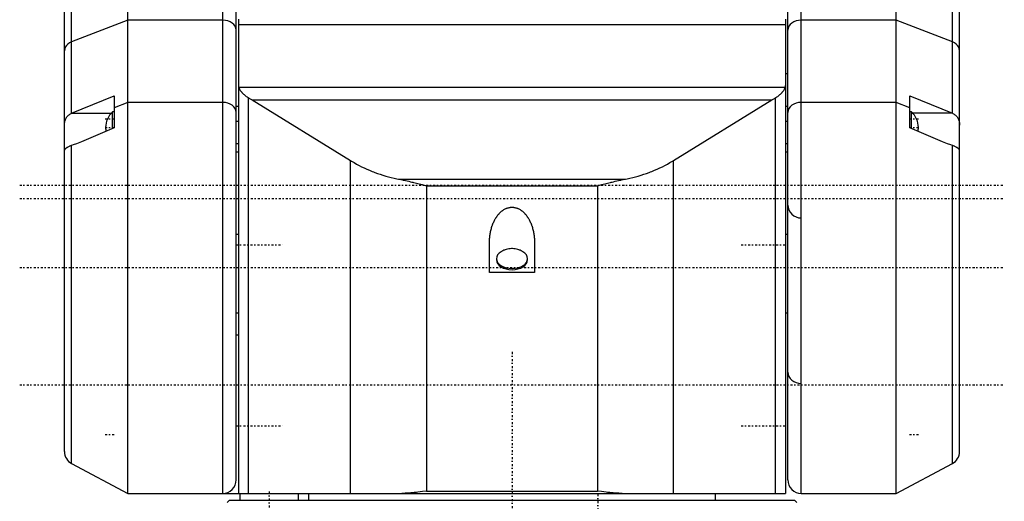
# Model space of a CAD drawing. Extents: x -109 to 109, y -1 to 887.
# Tile 2 of 5: x -109 to 109, y 196 to 303. Entities that reach past the tile are written whole.
import ezdxf

# ---------------------------------------------------------------- set-up
doc = ezdxf.new("R2010")
doc.units = 0
doc.linetypes.add('CENTER', pattern=[1.5, 0.45, -0.5, 0.05, -0.5])
doc.layers.add('AM_0', color=7, linetype='CONTINUOUS')
doc.layers.add('AM_7', color=7, linetype='CENTER')

msp = doc.modelspace()

# ---------------------------------------------------------------- linework, layer by layer
at = {"layer": 'AM_0', "color": 7, "linetype": 'CONTINUOUS'}
for p, q in [((-61, 201), (-61, 375)), ((61, 201), (61, 375)), ((-99, 207.25), (-99, 368.75)), ((99, 207.25), (99, 368.75)), ((-85, 198), (-85, 334.53)), ((-64, 198), (-64, 334.53)), ((64, 198), (64, 334.53)), ((85, 198), (85, 334.53)), ((-97.41, 282.16), (-97.41, 331.03)), ((97.41, 282.16), (97.41, 331.03)), ((-85, 302.78), (-97.41, 297.95)), ((-64, 302.78), (-85, 302.78)), ((-60.5, 303), (-60.5, 198)), ((60.5, 303), (60.5, 198)), ((85, 302.78), (64, 302.78)), ((97.41, 297.95), (85, 302.78)), ((-60.5, 301.8), (60.5, 301.8)), ((60.5, 291), (61, 291)), ((-60.45, 287.94), (60.45, 287.94)), ((-97.44, 282.15), (-88, 286.06)), ((-88, 286.06), (-88, 278.92)), ((-58.31, 198), (-58.31, 285.62)), ((58.31, 198), (58.31, 285.62)), ((88, 286.06), (97.44, 282.15)), ((88, 278.92), (88, 286.06)), ((-85, 284.57), (-88, 283.4)), ((-64, 284.57), (-85, 284.57)), ((-60.5, 283.68), (-61, 283.68)), ((-57.51, 285.14), (57.51, 285.14)), ((-57.51, 285.14), (-35.75, 271.71)), ((35.75, 271.71), (57.51, 285.14)), ((61, 283.68), (60.5, 283.68)), ((85, 284.57), (64, 284.57)), ((88, 283.4), (85, 284.57)), ((-97.44, 282.15), (-88.66, 282.15)), ((-88, 282.45), (-88.34, 282.45)), ((-88.34, 278.77), (-88.34, 282.45)), ((88.34, 282.45), (88, 282.45)), ((88.34, 278.77), (88.34, 282.45)), ((97.44, 282.15), (88.66, 282.15)), ((-88, 278.92), (-95.25, 275.85)), ((-60.5, 280.36), (-61, 280.36)), ((61, 280.36), (60.5, 280.36)), ((95.25, 275.85), (88, 278.92)), ((-97.41, 204.6), (-97.41, 275.05)), ((-60.5, 275.41), (-61, 275.41)), ((61, 275.41), (60.5, 275.41)), ((97.41, 204.6), (97.41, 275.05)), ((-60.5, 273.52), (-61, 273.52)), ((61, 273.52), (60.5, 273.52)), ((-35.75, 198), (-35.75, 271.71)), ((35.75, 198), (35.75, 271.71)), ((-25.13, 267.6), (25.13, 267.6)), ((-18.89, 266.11), (18.89, 266.11)), ((-18.89, 266.11), (-18.89, 198.5)), ((18.89, 266.11), (18.89, 198.5)), ((-60.5, 255.31), (-61, 255.31)), ((61, 255.31), (60.5, 255.31)), ((-5, 246.9), (-5, 253.41)), ((5, 253.41), (5, 246.9)), ((-3.45, 249.97), (-3.45, 249.7)), ((3.45, 249.7), (3.45, 249.97)), ((5, 246.9), (-5, 246.9)), ((-61, 238), (-60.5, 238)), ((60.5, 238), (61, 238)), ((-60.5, 233), (-61, 233)), ((-97.41, 204.6), (-85, 198)), ((85, 198), (97.41, 204.6)), ((-18.89, 198.5), (18.89, 198.5)), ((-85, 198), (60.5, 198)), ((-62.5, 196.5), (-63, 196)), ((-62.5, 196.5), (62.5, 196.5)), ((-60.24, 198), (-60.24, 196.5)), ((-47.24, 196.5), (-47.24, 198)), ((-45, 198), (-45, 196.5)), ((45, 196.5), (45, 198)), ((63, 196), (62.5, 196.5)), ((64, 198), (85, 198))]:
    msp.add_line(p, q, dxfattribs=at)
for points in [[(-61, 300.58), (-61.06, 301.01), (-61.23, 301.42), (-61.51, 301.8), (-61.88, 302.13), (-62.33, 302.41), (-62.85, 302.61), (-63.41, 302.73), (-64, 302.78)], [(64, 302.78), (63.41, 302.73), (62.85, 302.61), (62.33, 302.41), (61.88, 302.13), (61.51, 301.8), (61.23, 301.42), (61.06, 301.01), (61, 300.58)], [(-97.41, 297.95), (-97.86, 297.74), (-98.25, 297.46), (-98.57, 297.14), (-98.81, 296.79), (-98.95, 296.41), (-99, 296.01)], [(99, 296.01), (98.95, 296.41), (98.81, 296.79), (98.57, 297.14), (98.25, 297.46), (97.86, 297.74), (97.41, 297.95)], [(-61, 282.37), (-61.06, 282.8), (-61.23, 283.21), (-61.51, 283.59), (-61.88, 283.93), (-62.33, 284.2), (-62.85, 284.4), (-63.41, 284.53), (-64, 284.57)], [(64, 284.57), (63.41, 284.53), (62.85, 284.4), (62.33, 284.2), (61.88, 283.93), (61.51, 283.59), (61.23, 283.21), (61.06, 282.8), (61, 282.37)], [(61, 261.83), (61.06, 261.28), (61.23, 260.75), (61.51, 260.26), (61.88, 259.83), (62.33, 259.47), (62.85, 259.21), (63.41, 259.05), (64, 258.99)], [(-3.45, 249.97), (-3.38, 249.54), (-3.19, 249.13), (-2.87, 248.76), (-2.44, 248.43), (-1.91, 248.16), (-1.31, 247.96), (-0.66, 247.84), (0.01, 247.8), (0.69, 247.84), (1.33, 247.96), (1.93, 248.17), (2.45, 248.44), (2.88, 248.77), (3.2, 249.15), (3.39, 249.56), (3.45, 249.98), (3.38, 250.41), (3.18, 250.81), (2.85, 251.19), (2.42, 251.52)], [(-2.42, 251.52), (-2.86, 251.18), (-3.18, 250.81), (-3.38, 250.4), (-3.45, 249.97)], [(-3.45, 249.7), (-3.38, 249.28), (-3.19, 248.87), (-2.87, 248.49), (-2.44, 248.17), (-1.92, 247.9), (-1.32, 247.69), (-0.67, 247.57), (0, 247.53), (0.67, 247.57), (1.32, 247.69), (1.92, 247.9), (2.44, 248.17), (2.87, 248.49), (3.19, 248.87), (3.38, 249.28), (3.45, 249.7)], [(61, 224.81), (61.06, 224.33), (61.23, 223.87), (61.51, 223.45), (61.88, 223.08), (62.33, 222.77), (62.85, 222.54), (63.41, 222.4), (64, 222.36)]]:
    msp.add_lwpolyline(points, dxfattribs=at)
for points in [[(-60.5, 288.33, 0), (-60.5, 288.27, 0), (-60.49, 288.14, 0), (-60.46, 288.01, 0), (-60.45, 287.94, 0)], [(-60.45, 287.94, 0), (-60.43, 287.88, 0), (-60.38, 287.75, 0), (-60.33, 287.62, 0), (-60.3, 287.55, 0), (-60.26, 287.49, 0), (-60.19, 287.35, 0), (-60.1, 287.22, 0), (-60.01, 287.08, 0), (-59.9, 286.95, 0), (-59.79, 286.82, 0), (-59.73, 286.75, 0), (-59.67, 286.68, 0), (-59.55, 286.55, 0), (-59.41, 286.42, 0), (-59.27, 286.3, 0), (-59.11, 286.17, 0), (-58.95, 286.04, 0), (-58.87, 285.98, 0), (-58.78, 285.91, 0), (-58.6, 285.79, 0), (-58.41, 285.67, 0), (-58.31, 285.62, 0)], [(58.31, 285.62, 0), (58.41, 285.67, 0), (58.6, 285.79, 0), (58.78, 285.91, 0), (58.87, 285.98, 0), (58.95, 286.04, 0), (59.11, 286.17, 0), (59.27, 286.3, 0), (59.41, 286.42, 0), (59.55, 286.55, 0), (59.67, 286.68, 0), (59.73, 286.75, 0), (59.79, 286.82, 0), (59.9, 286.95, 0), (60.01, 287.08, 0), (60.1, 287.22, 0), (60.19, 287.35, 0), (60.26, 287.49, 0), (60.3, 287.55, 0), (60.33, 287.62, 0), (60.38, 287.75, 0), (60.43, 287.88, 0), (60.45, 287.94, 0)], [(60.45, 287.94, 0), (60.46, 288.01, 0), (60.49, 288.14, 0), (60.5, 288.27, 0), (60.5, 288.33, 0)], [(-58.31, 285.62, 0), (-58.18, 285.54, 0), (-57.91, 285.38, 0), (-57.65, 285.22, 0), (-57.51, 285.14, 0)], [(57.51, 285.14, 0), (57.65, 285.22, 0), (57.91, 285.38, 0), (58.18, 285.54, 0), (58.31, 285.62, 0)], [(-99, 279.56, 0), (-99, 279.66, 0), (-98.99, 279.85, 0), (-98.97, 280.04, 0), (-98.96, 280.13, 0), (-98.95, 280.23, 0), (-98.91, 280.41, 0), (-98.86, 280.59, 0), (-98.8, 280.76, 0), (-98.73, 280.93, 0), (-98.65, 281.08, 0), (-98.61, 281.15, 0), (-98.57, 281.22, 0), (-98.47, 281.36, 0), (-98.36, 281.5, 0), (-98.24, 281.62, 0), (-98.12, 281.74, 0), (-97.98, 281.84, 0), (-97.91, 281.89, 0), (-97.84, 281.94, 0), (-97.68, 282.03, 0), (-97.53, 282.11, 0), (-97.44, 282.15, 0)], [(97.44, 282.15, 0), (97.53, 282.11, 0), (97.68, 282.03, 0), (97.84, 281.94, 0), (97.91, 281.89, 0), (97.98, 281.84, 0), (98.12, 281.74, 0), (98.24, 281.62, 0), (98.36, 281.5, 0), (98.47, 281.36, 0), (98.57, 281.22, 0), (98.61, 281.15, 0), (98.65, 281.08, 0), (98.73, 280.93, 0), (98.8, 280.76, 0), (98.86, 280.59, 0), (98.91, 280.41, 0), (98.95, 280.23, 0), (98.96, 280.13, 0), (98.97, 280.04, 0), (98.99, 279.85, 0), (99, 279.66, 0), (99, 279.56, 0)], [(-97.41, 275.05, 0), (-97.49, 275.02, 0), (-97.65, 274.96, 0), (-97.81, 274.9, 0), (-97.88, 274.86, 0), (-97.95, 274.83, 0), (-98.09, 274.76, 0), (-98.22, 274.69, 0), (-98.35, 274.62, 0), (-98.46, 274.55, 0), (-98.52, 274.51, 0), (-98.53, 274.49, 0), (-98.55, 274.48, 0), (-98.56, 274.48, 0), (-98.57, 274.47, 0), (-98.58, 274.46, 0), (-98.6, 274.45, 0), (-98.61, 274.44, 0), (-98.61, 274.44, 0), (-98.63, 274.43, 0), (-98.64, 274.42, 0), (-98.65, 274.41, 0), (-98.66, 274.4, 0), (-98.67, 274.39, 0), (-98.69, 274.38, 0), (-98.7, 274.37, 0), (-98.71, 274.36, 0), (-98.72, 274.35, 0), (-98.73, 274.34, 0), (-98.74, 274.34, 0), (-98.75, 274.33, 0), (-98.76, 274.32, 0), (-98.77, 274.31, 0), (-98.78, 274.3, 0), (-98.8, 274.29, 0), (-98.8, 274.28, 0), (-98.81, 274.28, 0), (-98.82, 274.27, 0), (-98.83, 274.26, 0), (-98.86, 274.23, 0), (-98.91, 274.18, 0), (-98.95, 274.13, 0), (-98.96, 274.11, 0), (-98.97, 274.09, 0), (-98.99, 274.06, 0), (-99, 274.03, 0), (-99, 274.02, 0)], [(-95.25, 275.85, 0), (-95.62, 275.7, 0), (-96.35, 275.42, 0), (-97.06, 275.16, 0), (-97.41, 275.05, 0)], [(97.41, 275.05, 0), (97.06, 275.16, 0), (96.35, 275.42, 0), (95.62, 275.7, 0), (95.25, 275.85, 0)], [(99, 274.02, 0), (99, 274.03, 0), (98.99, 274.06, 0), (98.97, 274.09, 0), (98.96, 274.11, 0), (98.95, 274.13, 0), (98.91, 274.18, 0), (98.86, 274.23, 0), (98.83, 274.26, 0), (98.82, 274.27, 0), (98.81, 274.28, 0), (98.8, 274.28, 0), (98.8, 274.29, 0), (98.78, 274.3, 0), (98.77, 274.31, 0), (98.76, 274.32, 0), (98.75, 274.33, 0), (98.74, 274.34, 0), (98.73, 274.34, 0), (98.72, 274.35, 0), (98.71, 274.36, 0), (98.7, 274.37, 0), (98.69, 274.38, 0), (98.67, 274.39, 0), (98.66, 274.4, 0), (98.65, 274.41, 0), (98.64, 274.42, 0), (98.63, 274.43, 0), (98.61, 274.44, 0), (98.61, 274.44, 0), (98.6, 274.45, 0), (98.58, 274.46, 0), (98.57, 274.47, 0), (98.56, 274.48, 0), (98.55, 274.48, 0), (98.53, 274.49, 0), (98.52, 274.51, 0), (98.46, 274.55, 0), (98.35, 274.62, 0), (98.22, 274.69, 0), (98.09, 274.76, 0), (97.95, 274.83, 0), (97.88, 274.86, 0), (97.81, 274.9, 0), (97.65, 274.96, 0), (97.49, 275.02, 0), (97.41, 275.05, 0)], [(-35.75, 271.71, 0), (-35.48, 271.55, 0), (-34.94, 271.23, 0), (-34.39, 270.92, 0), (-34.12, 270.77, 0), (-33.84, 270.62, 0), (-33.27, 270.34, 0), (-32.7, 270.06, 0), (-32.13, 269.8, 0), (-31.54, 269.54, 0), (-30.96, 269.3, 0), (-30.66, 269.18, 0), (-30.36, 269.07, 0), (-29.76, 268.85, 0), (-29.16, 268.65, 0), (-28.55, 268.45, 0), (-27.94, 268.27, 0), (-27.32, 268.1, 0), (-27.01, 268.02, 0), (-26.7, 267.94, 0), (-26.07, 267.79, 0), (-25.44, 267.66, 0), (-25.13, 267.6, 0)], [(25.13, 267.6, 0), (25.44, 267.66, 0), (26.07, 267.79, 0), (26.7, 267.94, 0), (27.01, 268.02, 0), (27.32, 268.1, 0), (27.94, 268.27, 0), (28.55, 268.45, 0), (29.16, 268.65, 0), (29.76, 268.85, 0), (30.36, 269.07, 0), (30.66, 269.18, 0), (30.96, 269.3, 0), (31.54, 269.54, 0), (32.13, 269.8, 0), (32.7, 270.06, 0), (33.27, 270.34, 0), (33.84, 270.62, 0), (34.12, 270.77, 0), (34.39, 270.92, 0), (34.94, 271.23, 0), (35.48, 271.55, 0), (35.75, 271.71, 0)], [(-25.13, 267.6, 0), (-24.95, 267.56, 0), (-24.6, 267.49, 0), (-24.25, 267.42, 0), (-24.07, 267.38, 0), (-23.89, 267.34, 0), (-23.54, 267.26, 0), (-23.19, 267.18, 0), (-22.84, 267.1, 0), (-22.48, 267.02, 0), (-22.13, 266.93, 0), (-21.96, 266.89, 0), (-21.78, 266.85, 0), (-21.43, 266.76, 0), (-21.09, 266.68, 0), (-19.89, 266.37, 0), (-18.89, 266.11, 0)], [(18.89, 266.11, 0), (19.89, 266.37, 0), (21.09, 266.68, 0), (21.43, 266.76, 0), (21.78, 266.85, 0), (21.96, 266.89, 0), (22.13, 266.93, 0), (22.48, 267.02, 0), (22.84, 267.1, 0), (23.19, 267.18, 0), (23.54, 267.26, 0), (23.89, 267.34, 0), (24.07, 267.38, 0), (24.25, 267.42, 0), (24.6, 267.49, 0), (24.95, 267.56, 0), (25.13, 267.6, 0)], [(-5, 253.41, 0), (-5, 253.53, 0), (-5, 253.76, 0), (-4.99, 253.99, 0), (-4.98, 254.11, 0), (-4.97, 254.22, 0), (-4.96, 254.45, 0), (-4.94, 254.68, 0), (-4.91, 254.91, 0), (-4.88, 255.13, 0), (-4.85, 255.36, 0), (-4.83, 255.47, 0), (-4.81, 255.58, 0), (-4.77, 255.8, 0), (-4.72, 256.02, 0), (-4.67, 256.24, 0), (-4.62, 256.46, 0), (-4.56, 256.67, 0), (-4.53, 256.77, 0), (-4.5, 256.88, 0), (-4.44, 257.08, 0), (-4.37, 257.29, 0), (-4.33, 257.39, 0), (-4.29, 257.49, 0), (-4.22, 257.68, 0), (-4.14, 257.88, 0), (-4.1, 257.97, 0), (-4.05, 258.07, 0), (-3.97, 258.25, 0), (-3.88, 258.43, 0), (-3.78, 258.61, 0), (-3.69, 258.78, 0), (-3.59, 258.95, 0), (-3.54, 259.03, 0), (-3.48, 259.11, 0), (-3.38, 259.27, 0), (-3.27, 259.43, 0), (-3.16, 259.57, 0), (-3.04, 259.72, 0), (-2.93, 259.86, 0), (-2.87, 259.92, 0), (-2.81, 259.99, 0), (-2.69, 260.12, 0), (-2.56, 260.24, 0), (-2.44, 260.35, 0), (-2.31, 260.46, 0), (-2.18, 260.57, 0), (-2.11, 260.62, 0), (-2.05, 260.66, 0), (-1.91, 260.76, 0), (-1.78, 260.84, 0), (-1.64, 260.92, 0), (-1.5, 260.99, 0), (-1.36, 261.06, 0), (-1.29, 261.09, 0), (-1.22, 261.12, 0), (-1.08, 261.17, 0), (-0.94, 261.22, 0), (-0.8, 261.26, 0), (-0.65, 261.29, 0), (-0.51, 261.32, 0), (-0.44, 261.33, 0), (-0.36, 261.34, 0), (-0.22, 261.35, 0), (-0.07, 261.36, 0), (0, 261.36, 0), (0.07, 261.36, 0), (0.22, 261.35, 0), (0.36, 261.34, 0), (0.44, 261.33, 0), (0.51, 261.32, 0), (0.65, 261.29, 0), (0.8, 261.26, 0), (0.94, 261.22, 0), (1.08, 261.17, 0), (1.22, 261.12, 0), (1.29, 261.09, 0), (1.36, 261.06, 0), (1.5, 260.99, 0), (1.64, 260.92, 0), (1.78, 260.84, 0), (1.91, 260.76, 0), (2.05, 260.66, 0), (2.11, 260.62, 0), (2.18, 260.57, 0), (2.31, 260.46, 0), (2.44, 260.35, 0), (2.56, 260.24, 0), (2.69, 260.12, 0), (2.81, 259.99, 0), (2.87, 259.92, 0), (2.93, 259.86, 0), (3.04, 259.72, 0), (3.16, 259.57, 0), (3.27, 259.43, 0), (3.38, 259.27, 0), (3.48, 259.11, 0), (3.54, 259.03, 0), (3.59, 258.95, 0), (3.69, 258.78, 0), (3.78, 258.61, 0), (3.88, 258.43, 0), (3.97, 258.25, 0), (4.05, 258.07, 0), (4.1, 257.97, 0), (4.14, 257.88, 0), (4.22, 257.68, 0), (4.29, 257.49, 0), (4.33, 257.39, 0), (4.37, 257.29, 0), (4.44, 257.08, 0), (4.5, 256.88, 0), (4.53, 256.77, 0), (4.56, 256.67, 0), (4.62, 256.46, 0), (4.67, 256.24, 0), (4.72, 256.02, 0), (4.77, 255.8, 0), (4.81, 255.58, 0), (4.83, 255.47, 0), (4.85, 255.36, 0), (4.88, 255.13, 0), (4.91, 254.91, 0), (4.94, 254.68, 0), (4.96, 254.45, 0), (4.97, 254.22, 0), (4.98, 254.11, 0), (4.99, 253.99, 0), (5, 253.76, 0), (5, 253.53, 0), (5, 253.41, 0)], [(2.42, 251.52, 0), (2.3, 251.59, 0), (2.05, 251.72, 0), (1.79, 251.84, 0), (1.66, 251.89, 0), (1.53, 251.94, 0), (1.26, 252.03, 0), (0.98, 252.1, 0), (0.71, 252.15, 0), (0.42, 252.18, 0), (0.14, 252.2, 0), (0, 252.2, 0), (-0.14, 252.2, 0), (-0.42, 252.18, 0), (-0.71, 252.15, 0), (-0.98, 252.1, 0), (-1.26, 252.03, 0), (-1.53, 251.94, 0), (-1.66, 251.89, 0), (-1.79, 251.84, 0), (-2.05, 251.72, 0), (-2.3, 251.59, 0), (-2.42, 251.52, 0)], [(-18.89, 198.5, 0), (-19.77, 198.39, 0), (-20.85, 198.26, 0), (-21.16, 198.22, 0), (-21.47, 198.19, 0), (-21.63, 198.17, 0), (-21.78, 198.15, 0), (-22.09, 198.12, 0), (-22.41, 198.1, 0), (-22.71, 198.07, 0), (-23.02, 198.05, 0), (-23.32, 198.03, 0), (-23.47, 198.02, 0), (-23.62, 198.02, 0), (-23.92, 198.01, 0), (-24.2, 198, 0), (-24.35, 198, 0)], [(24.35, 198, 0), (24.2, 198, 0), (23.92, 198.01, 0), (23.62, 198.02, 0), (23.47, 198.02, 0), (23.32, 198.03, 0), (23.02, 198.05, 0), (22.71, 198.07, 0), (22.41, 198.1, 0), (22.09, 198.12, 0), (21.78, 198.15, 0), (21.63, 198.17, 0), (21.47, 198.19, 0), (21.16, 198.22, 0), (20.85, 198.26, 0), (19.77, 198.39, 0), (18.89, 198.5, 0)]]:
    msp.add_polyline3d(points, dxfattribs=at)
for centre, radius, start, end in [((-85.3, 279), 4.6, 131.3662, 179.9713), ((85.3, 279), 4.6, 0.0287, 48.6338), ((-85.3, 279), 4.6, 180.0287, 190.7104), ((85.3, 279), 4.6, 349.2896, 359.9713), ((-96, 207.25), 3, 180, 242), ((96, 207.25), 3, 298, 0), ((-64, 201), 3, 270, 0), ((64, 201), 3, 180, 270)]:
    msp.add_arc(centre, radius, start, end, dxfattribs=at)
at = {"layer": 'AM_7', "color": 4, "linetype": 'CENTER'}
for p, q in [((-90, 280.96), (-87.9, 280.96)), ((-90, 279), (-87.9, 279)), ((87.9, 280.96), (90, 280.96)), ((87.9, 279), (90, 279)), ((-108.9, 266.21), (108.9, 266.21)), ((-108.9, 263.31), (108.9, 263.31)), ((-60.97, 253), (-50.7, 253)), ((50.7, 253), (60.97, 253)), ((-108.9, 248), (108.9, 248)), ((0, 229.31), (0, 7.27)), ((-108.9, 222.06), (108.9, 222.06)), ((-60.97, 213), (-50.7, 213)), ((50.7, 213), (60.97, 213)), ((-90, 211.07), (-87.9, 211.07)), ((87.9, 211.07), (90, 211.07)), ((-53.74, 198.4), (-53.74, 189.6)), ((19, 197.84), (19, 168.47))]:
    msp.add_line(p, q, dxfattribs=at)

doc.saveas('drawing.dxf')
